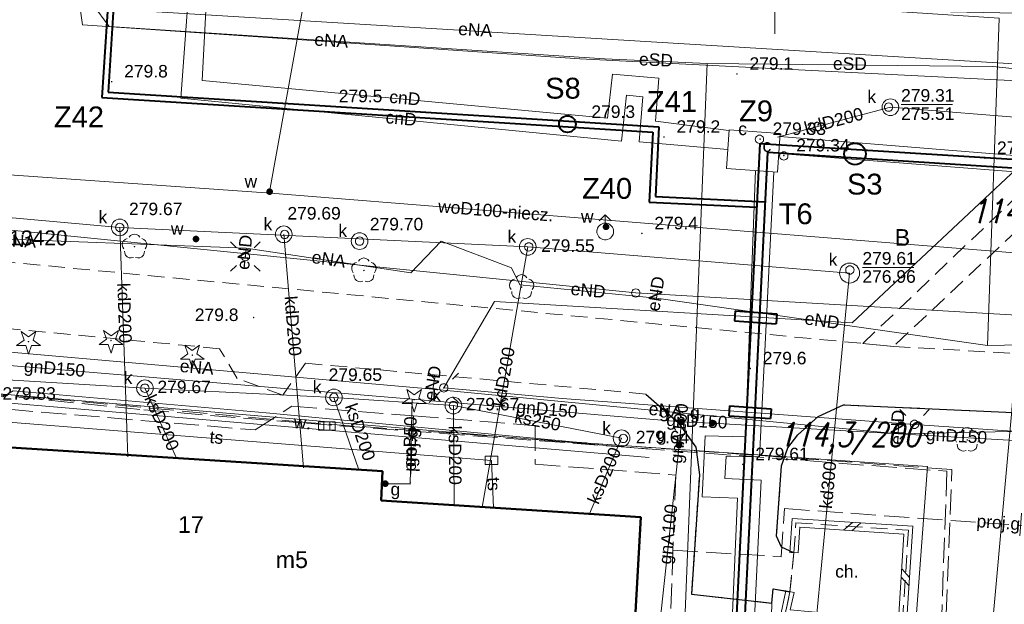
# Model space of a CAD drawing. Extents: x 0 to 6568752, y 0 to 5584302.
# Tile 30 of 58: x 6568405 to 6568464, y 5584063 to 5584098. Entities that reach past the tile are written whole.
import ezdxf
from ezdxf.enums import TextEntityAlignment as Align

# ---------------------------------------------------------------- set-up
doc = ezdxf.new("R2010")
doc.units = 0
doc.header["$PDSIZE"] = 0.75
for name, pattern in [('GAK', [3.5, 2, -0.7, 0.1, -0.7]), ('PRZER2-1', [1.5, 1, -0.5]), ('PRZER3-1', [2, 1.5, -0.5])]:
    doc.linetypes.add(name, pattern=pattern)
doc.layers.get('0').update_dxf_attribs({"linetype": 'CONTINUOUS'})
doc.layers.get('Defpoints').update_dxf_attribs({"linetype": 'CONTINUOUS'})
for name, color, linetype, lineweight in [('alarm', 51, 'CONTINUOUS', 50), ('EGBU', 7, 'CONTINUOUS', 50), ('EGBU_O', 7, 'CONTINUOUS', 50), ('EGDE', 7, 'CONTINUOUS', 18), ('EGPG', 7, 'CONTINUOUS', 18), ('GEPADR_O', 7, 'CONTINUOUS', 18), ('GUPPRZ_O', 7, 'CONTINUOUS', 18), ('OSSP_O', 7, 'CONTINUOUS', 18), ('OTDN', 7, 'CONTINUOUS', 18), ('OTKC', 7, 'CONTINUOUS', 18), ('OTKC_O', 7, 'CONTINUOUS', 18), ('OTKK', 7, 'CONTINUOUS', 25), ('OTRN', 7, 'CONTINUOUS', 13), ('OTRN_O', 7, 'CONTINUOUS', 13), ('OTRS', 7, 'CONTINUOUS', 13), ('OTRS_O', 7, 'CONTINUOUS', 13), ('OTWM', 7, 'CONTINUOUS', 18), ('OTWM_O', 7, 'CONTINUOUS', 18), ('ramka sekcji', 7, 'CONTINUOUS', 18), ('siec', 7, 'GAK', 70), ('SUEO', 7, 'CONTINUOUS', 18), ('SUPK', 7, 'CONTINUOUS', 18), ('SUPW', 7, 'CONTINUOUS', 18), ('SUPW_O', 7, 'CONTINUOUS', 18)]:
    doc.layers.add(name, color=color, linetype=linetype, lineweight=lineweight)
for name, color, linetype, lineweight, true_color in [('EGUG_O', 7, 'CONTINUOUS', 18, 0x008000), ('OTZG', 7, 'CONTINUOUS', 18, 0x008000), ('OTZL', 7, 'CONTINUOUS', 18, 0x008000), ('SUCP', 7, 'CONTINUOUS', 18, 0xd200d2), ('SUCP_O', 7, 'CONTINUOUS', 18, 0xd200d2), ('SUEP', 1, 'CONTINUOUS', 18, 0xff0000), ('SUEP_O', 1, 'CONTINUOUS', 18, 0xff0000), ('SUGP', 7, 'CONTINUOUS', 18, 0xbfbf00), ('SUGP_O', 7, 'CONTINUOUS', 18, 0xbfbf00), ('SUGU', 7, 'CONTINUOUS', 18, 0xbfbf00), ('SUGU_O', 7, 'CONTINUOUS', 18, 0xbfbf00), ('SUGW', 7, 'CONTINUOUS', 18, 0xbfbf00), ('SUGW_O', 7, 'CONTINUOUS', 18, 0xbfbf00), ('SUKK', 7, 'CONTINUOUS', 18, 0x803300), ('SUKP', 7, 'CONTINUOUS', 18, 0x803300), ('SUKP_O', 7, 'CONTINUOUS', 18, 0x803300), ('SUTP', 7, 'CONTINUOUS', 18, 0xff9100), ('SUTP_O', 7, 'CONTINUOUS', 18, 0xff9100), ('SUWH', 5, 'CONTINUOUS', 18, 0x0000ff), ('SUWP', 5, 'CONTINUOUS', 18, 0x0000ff), ('SUWP_O', 5, 'CONTINUOUS', 18, 0x0000ff), ('SUWW', 5, 'CONTINUOUS', 18, 0x0000ff), ('SUWW_O', 5, 'CONTINUOUS', 18, 0x0000ff)]:
    doc.layers.add(name, color=color, linetype=linetype, lineweight=lineweight, true_color=true_color)
doc.styles.add('Arial', font='arial.ttf')
doc.styles.add('GEO-INFO', font='arial.ttf')
doc.styles.add('UZBROJENIE', font='SIMPLEX.shx', dxfattribs={"width": 0.8, "oblique": 15.00003, "height": 0.9})
doc.dimstyles.get("Standard").update_dxf_attribs({"dimtxt": 0.18, "dimasz": 0.18, "dimexe": 0.18, "dimexo": 0.0625, "dimgap": 0.09, "dimtad": 0, "dimtih": 1, "dimtoh": 1, "dimdec": 4, "dimzin": 0, "dimdsep": 46, "dimtxsty": 'Standard', "dimcen": 0.09, "dimadec": 0, "dimazin": 0, "dimtfac": 1, "dimtdec": 4, "dimtofl": 0, "dimtmove": 0, "dimatfit": 3, "dimfxl": 0, "dimtolj": 1, "dimtzin": 0, "dimarcsym": 0})

# ---------------------------------------------------------------- blocks, each defined once
blk = doc.blocks.new('D_GSPRDL1')
blk.add_hatch(color=0).paths.add_polyline_path([(0, -0.045), (0.013906, -0.042798), (0.02645, -0.036406), (0.036406, -0.02645), (0.042798, -0.013906), (0.045, 0), (0.042798, 0.013906), (0.036406, 0.02645), (0.02645, 0.036406), (0.013906, 0.042798), (0, 0.045), (-0.013906, 0.042798), (-0.02645, 0.036406), (-0.036406, 0.02645), (-0.042798, 0.013906), (-0.045, 0), (-0.042798, -0.013906), (-0.036406, -0.02645), (-0.02645, -0.036406), (-0.013906, -0.042798)])
at = {"color": 0}
for points in [[(-0.324277, 0.563333), (-0.240553, 0.662679), (-0.127956, 0.727494), (0, 0.75), (0.127956, 0.727494), (0.240553, 0.662679), (0.324277, 0.563333)], [(-0.635969, -0.134326), (-0.70458, -0.024001), (-0.731429, 0.103115), (-0.713292, 0.231763), (-0.652348, 0.346501), (-0.55591, 0.433559), (-0.435555, 0.482485)], [(0.435555, 0.482485), (0.55591, 0.433559), (0.652348, 0.346501), (0.713292, 0.231763), (0.731429, 0.103115), (0.70458, -0.024001), (0.635969, -0.134326)], [(-0.068773, -0.646351), (-0.194901, -0.677512), (-0.324092, -0.663766), (-0.440839, -0.606763), (-0.531129, -0.513345), (-0.584125, -0.394725), (-0.593465, -0.265141)], [(0.593465, -0.265141), (0.584125, -0.394725), (0.531129, -0.513345), (0.440839, -0.606763), (0.324092, -0.663766), (0.194901, -0.677512), (0.068773, -0.646351)]]:
    blk.add_lwpolyline(points, dxfattribs=at)
blk = doc.blocks.new('D_GSPRDI1')
blk.add_hatch(color=0).paths.add_polyline_path([(0, -0.045), (0.013906, -0.042798), (0.02645, -0.036406), (0.036406, -0.02645), (0.042798, -0.013906), (0.045, 0), (0.042798, 0.013906), (0.036406, 0.02645), (0.02645, 0.036406), (0.013906, 0.042798), (0, 0.045), (-0.013906, 0.042798), (-0.02645, 0.036406), (-0.036406, 0.02645), (-0.042798, 0.013906), (-0.045, 0), (-0.042798, -0.013906), (-0.036406, -0.02645), (-0.02645, -0.036406), (-0.013906, -0.042798)])
at = {"color": 0}
blk.add_lwpolyline([(0.272471, 0.088531), (0.713338, -0.231778), (0.168396, -0.231778), (0, -0.750048), (-0.168396, -0.231778), (-0.713338, -0.231778), (-0.272471, 0.088531), (-0.440867, 0.606801), (0, 0.286493), (0.440867, 0.606801)], close=True, dxfattribs=at)
blk = doc.blocks.new('D_GSPWPN1')
blk.add_hatch(color=0).paths.add_polyline_path([(-0.045, 0), (-0.043467, -0.011647), (-0.038971, -0.0225), (-0.03182, -0.03182), (-0.0225, -0.038971), (-0.011647, -0.043467), (0, -0.045), (0.011647, -0.043467), (0.0225, -0.038971), (0.03182, -0.03182), (0.038971, -0.0225), (0.043467, -0.011647), (0.045, 0), (0.043467, 0.011647), (0.038971, 0.0225), (0.03182, 0.03182), (0.0225, 0.038971), (0.011647, 0.043467), (0, 0.045), (-0.011647, 0.043467), (-0.0225, 0.038971), (-0.03182, 0.03182), (-0.038971, 0.0225), (-0.043467, 0.011647)])
blk = doc.blocks.new('D_GSPWPS1')
blk.add_hatch(color=0).paths.add_polyline_path([(-0.045, 0), (-0.043467, -0.011647), (-0.038971, -0.0225), (-0.03182, -0.03182), (-0.0225, -0.038971), (-0.011647, -0.043467), (0, -0.045), (0.011647, -0.043467), (0.0225, -0.038971), (0.03182, -0.03182), (0.038971, -0.0225), (0.043467, -0.011647), (0.045, 0), (0.043467, 0.011647), (0.038971, 0.0225), (0.03182, 0.03182), (0.0225, 0.038971), (0.011647, 0.043467), (0, 0.045), (-0.011647, 0.043467), (-0.0225, 0.038971), (-0.03182, 0.03182), (-0.038971, 0.0225), (-0.043467, 0.011647)])
blk = doc.blocks.new('D_GUPIKP1_3')
at = {"color": 0}
blk.add_lwpolyline([(0.375, -0.25), (-0.375, -0.25), (-0.375, 0.25), (0.375, 0.25)], close=True, dxfattribs=at)
blk = doc.blocks.new('D_GUPWZA1')
blk.add_hatch(color=0).paths.add_polyline_path([(-0.2, 0), (-0.193185, -0.051764), (-0.173205, -0.1), (-0.141421, -0.141421), (-0.1, -0.173205), (-0.051764, -0.193185), (0, -0.2), (0.051764, -0.193185), (0.1, -0.173205), (0.141421, -0.141421), (0.173205, -0.1), (0.193185, -0.051764), (0.2, 0), (0.193185, 0.051764), (0.173205, 0.1), (0.141421, 0.141421), (0.1, 0.173205), (0.051764, 0.193185), (0, 0.2), (-0.051764, 0.193185), (-0.1, 0.173205), (-0.141421, 0.141421), (-0.173205, 0.1), (-0.193185, 0.051764)])
blk = doc.blocks.new('D_GUPIWZ1_1')
at = {"color": 0}
blk.add_lwpolyline([(0, 0.25), (0.064705, 0.241481), (0.125, 0.216506), (0.176777, 0.176777), (0.216506, 0.125), (0.241481, 0.064705), (0.25, 0), (0.241481, -0.064705), (0.216506, -0.125), (0.176777, -0.176777), (0.125, -0.216506), (0.064705, -0.241481), (0, -0.25), (-0.064705, -0.241481), (-0.125, -0.216506), (-0.176777, -0.176777), (-0.216506, -0.125), (-0.241481, -0.064705), (-0.25, 0), (-0.241481, 0.064705), (-0.216506, 0.125), (-0.176777, 0.176777), (-0.125, 0.216506), (-0.064705, 0.241481)], close=True, dxfattribs=at)
blk = doc.blocks.new('D_GUPKKS1')
at = {"color": 0}
blk.add_lwpolyline([(0.5, -0.25), (-0.5, -0.25), (-0.5, 0.25), (0.5, 0.25)], close=True, dxfattribs=at)
for points in [[(-0.175, -0.25), (-0.175, 0.25)], [(0.175, -0.25), (0.175, 0.25)]]:
    blk.add_lwpolyline(points, dxfattribs=at)
blk = doc.blocks.new('D_GUPWDT1')
at = {"color": 0}
for points in [[(-0.353553, 0.646447), (0, 1), (0.353553, 0.646447)], [(0, 0.5), (0, 1)]]:
    blk.add_lwpolyline(points, dxfattribs=at)
blk.add_lwpolyline([(0, 0.5), (0.086824, 0.492404), (0.17101, 0.469846), (0.25, 0.433013), (0.321394, 0.383022), (0.383022, 0.321394), (0.433013, 0.25), (0.469846, 0.17101), (0.492404, 0.086824), (0.5, 0), (0.492404, -0.086824), (0.469846, -0.17101), (0.433013, -0.25), (0.377875, -0.32743), (0.309079, -0.393027), (0.229113, -0.444418), (0.140866, -0.479746), (0.047528, -0.497736), (-0.047528, -0.497736), (-0.140866, -0.479746), (-0.229113, -0.444418), (-0.309079, -0.393027), (-0.377875, -0.32743), (-0.433013, -0.25), (-0.4725, -0.163534), (-0.494911, -0.071157), (-0.499434, 0.023791), (-0.485906, 0.117879), (-0.454816, 0.207708), (-0.407288, 0.290028), (-0.34504, 0.361867), (-0.27032, 0.420627), (-0.185831, 0.464184), (-0.094626, 0.490964)], close=True, dxfattribs=at)
blk = doc.blocks.new('D_GUPGZA1')
blk.add_hatch(color=0).paths.add_polyline_path([(-0.2, 0), (-0.193185, -0.051764), (-0.173205, -0.1), (-0.141421, -0.141421), (-0.1, -0.173205), (-0.051764, -0.193185), (0, -0.2), (0.051764, -0.193185), (0.1, -0.173205), (0.141421, -0.141421), (0.173205, -0.1), (0.193185, -0.051764), (0.2, 0), (0.193185, 0.051764), (0.173205, 0.1), (0.141421, 0.141421), (0.1, 0.173205), (0.051764, 0.193185), (0, 0.2), (-0.051764, 0.193185), (-0.1, 0.173205), (-0.141421, 0.141421), (-0.173205, 0.1), (-0.193185, 0.051764)])
blk = doc.blocks.new('D_GUPGUT1')
blk.add_hatch(color=0).paths.add_polyline_path([(-0.2, 0), (-0.193185, -0.051764), (-0.173205, -0.1), (-0.141421, -0.141421), (-0.1, -0.173205), (-0.051764, -0.193185), (0, -0.2), (0.051764, -0.193185), (0.1, -0.173205), (0.141421, -0.141421), (0.173205, -0.1), (0.193185, -0.051764), (0.2, 0), (0.193185, 0.051764), (0.173205, 0.1), (0.141421, 0.141421), (0.1, 0.173205), (0.051764, 0.193185), (0, 0.2), (-0.051764, 0.193185), (-0.1, 0.173205), (-0.141421, 0.141421), (-0.173205, 0.1), (-0.193185, 0.051764)])
blk = doc.blocks.new('D_GEPPGD1_1')
at = {"color": 0}
blk.add_lwpolyline([(0, 0.25), (0.077254, 0.237764), (0.146946, 0.202254), (0.202254, 0.146946), (0.237764, 0.077254), (0.25, 0), (0.237764, -0.077254), (0.202254, -0.146946), (0.146946, -0.202254), (0.077254, -0.237764), (0, -0.25), (-0.077254, -0.237764), (-0.146946, -0.202254), (-0.202254, -0.146946), (-0.237764, -0.077254), (-0.25, 0), (-0.237764, 0.077254), (-0.202254, 0.146946), (-0.146946, 0.202254), (-0.077254, 0.237764)], close=True, dxfattribs=at)
blk = doc.blocks.new('D_ODTN_1')
at = {"color": 0}
for points in [[(-0.5, -0.25), (0, 0.25)], [(0, -0.25), (0.5, 0.25)]]:
    blk.add_lwpolyline(points, dxfattribs=at)
blk = doc.blocks.new('D_GSLDSO2')
at = {"color": 0}
blk.add_lwpolyline([(0, 0.25), (0, -0.25)], dxfattribs=at)
blk = doc.blocks.new('D_GUPELA2')
blk.add_hatch(color=0).paths.add_polyline_path([(-0.001087, 0.044987), (0.011881, 0.043403), (0.021281, 0.03965), (0.030065, 0.033482), (0.038133, 0.023893), (0.043117, 0.012881), (0.044986, 0.001113), (0.044323, -0.007777), (0.040557, -0.019497), (0.033417, -0.030138), (0.024849, -0.037517), (0.013788, -0.042836), (0.002013, -0.044955), (-0.00982, -0.043916), (-0.020466, -0.040077), (-0.029541, -0.033946), (-0.036867, -0.025804), (-0.04187, -0.01649), (-0.04461, -0.005909), (-0.044532, 0.006476), (-0.041285, 0.017903), (-0.034764, 0.028574), (-0.024479, 0.03776), (-0.013449, 0.042943)])
at = {"color": 0}
for points in [[(-0.883883, 0.883883), (-0.53033, 0.53033)], [(0.883883, 0.883883), (0.53033, 0.53033)], [(-0.883883, -0.883883), (-0.53033, -0.53033)], [(0.883883, -0.883883), (0.53033, -0.53033)]]:
    blk.add_lwpolyline(points, dxfattribs=at)
blk = doc.blocks.new('D_GUPELA1')
at = {"color": 0}
blk.add_lwpolyline([(0, 0.25), (0.064705, 0.241481), (0.125, 0.216506), (0.176777, 0.176777), (0.216506, 0.125), (0.241481, 0.064705), (0.25, 0), (0.241481, -0.064705), (0.216506, -0.125), (0.176777, -0.176777), (0.125, -0.216506), (0.064705, -0.241481), (0, -0.25), (-0.064705, -0.241481), (-0.125, -0.216506), (-0.176777, -0.176777), (-0.216506, -0.125), (-0.241481, -0.064705), (-0.25, 0), (-0.241481, 0.064705), (-0.216506, 0.125), (-0.176777, 0.176777), (-0.125, 0.216506), (-0.064705, 0.241481)], close=True, dxfattribs=at)
blk = doc.blocks.new('*D45')
at = {"layer": 'Defpoints', "color": 0, "lineweight": 40}
for p in [(6568647.5, 5584150), (6568650, 5584150), (0, 0)]:
    blk.add_point(p, dxfattribs=at)
at = {"layer": 'ramka sekcji', "color": 0, "lineweight": -2}
blk.add_line((6568649.938, 5584150), (6568647.5, 5584150), dxfattribs=at)
at = {"layer": 'ramka sekcji', "color": 0, "insert": (6568644.106, 5584150), "char_height": 0.75, "attachment_point": 5, "style": 'GEO-INFO'}
blk.add_mtext('\\A1;5584150.0000', dxfattribs=at)
blk = doc.blocks.new('*D46')
at = {"layer": 'Defpoints', "color": 0, "lineweight": 40}
for p in [(6568650, 5584152.5), (6568650, 5584150), (0, 0)]:
    blk.add_point(p, dxfattribs=at)
at = {"layer": 'ramka sekcji', "color": 0, "lineweight": -2}
blk.add_line((6568650, 5584150.062), (6568650, 5584152.5), dxfattribs=at)
at = {"layer": 'ramka sekcji', "color": 0, "insert": (6568650, 5584155.896), "char_height": 0.75, "attachment_point": 5, "rotation": 90, "style": 'GEO-INFO'}
blk.add_mtext('\\A1;6568650.0000', dxfattribs=at)

msp = doc.modelspace()

# ---------------------------------------------------------------- linework, layer by layer
at = {"layer": 'EGBU', "color": 0, "linetype": 'Continuous', "lineweight": 50, "elevation": 10.18}
msp.add_lwpolyline([(6568426.37, 5584069.51), (6568441.95, 5584068.5), (6568441.31, 5584057.09), (6568435.23, 5584057.49), (6568431.9, 5584057.7), (6568425.82, 5584058.1), (6568425.92, 5584059.77), (6568416.34, 5584060.38), (6568409.5, 5584060.81), (6568406.17, 5584061.02), (6568400.06, 5584061.41), (6568400.97, 5584072.89), (6568426.44, 5584071.26)], close=True, dxfattribs=at)
at = {"layer": 'EGDE', "color": 0, "linetype": 'Continuous', "elevation": 10.22}
for points in [[(6568648.59375, 5584104.42383), (6568646.521, 5584059.38927), (6568644.22449, 5584009.45582), (6568609.00522, 5584036.3441), (6568583.6998, 5584038.16817), (6568558.47556, 5584075.58605), (6568538.06756, 5584076.86319), (6568491.15577, 5584079.0589), (6568441.65482, 5584081.9513), (6568391.77674, 5584086.94902), (6568374.92948, 5584088.19204), (6568375.19, 5584092.43), (6568377.65, 5584132.3), (6568371.2, 5584132.71), (6568369.87809, 5584134.81056), (6568369.45834, 5584137.11533), (6568375.25714, 5584238.8479), (6568377.54509, 5584242.89769), (6568381.25599, 5584245.17568), (6568384.82038, 5584245.63164)], [(6568594.31055, 5583939.47691), (6568591.06023, 5583939.65534), (6568585.12694, 5583937.54872), (6568482.90911, 5583944.55214), (6568370.44353, 5583952.88368), (6568294.32233, 5583957.98331), (6568295.92847, 5583986.21622), (6568307.93382, 5584034.73468), (6568319.9193, 5584083.24287), (6568320.72616, 5584086.59352), (6568329.45932, 5584084.84591), (6568374.48985, 5584081.95589), (6568374.92948, 5584088.19204), (6568391.77674, 5584086.94902), (6568441.65482, 5584081.9513), (6568491.15577, 5584079.0589), (6568538.06756, 5584076.86319), (6568558.47556, 5584075.58605), (6568583.6998, 5584038.16817), (6568609.00522, 5584036.3441), (6568644.22449, 5584009.45582)]]:
    msp.add_lwpolyline(points, dxfattribs=at)
at = {"layer": 'GUPPRZ_O', "color": 0, "linetype": 'Continuous', "lineweight": 13, "elevation": 10.8, "flags": 128}
for points in [[(6568457.58324, 5584093.25731), (6568460.66324, 5584093.25731)], [(6568455.25901, 5584083.48664), (6568458.33901, 5584083.48664)]]:
    msp.add_lwpolyline(points, dxfattribs=at)
at = {"layer": 'OTDN', "color": 0, "linetype": 'Continuous', "lineweight": 18, "elevation": 10.18}
for points in [[(6568450.90056, 5584066.38672), (6568451.03725, 5584068.4257), (6568458.28537, 5584067.95323), (6568457.89316, 5584061.79774), (6568450.32704, 5584062.48655), (6568450.66544, 5584064.08188)], [(6568451.39944, 5584066.35328), (6568451.50275, 5584067.8943), (6568457.75463, 5584067.48677), (6568457.42684, 5584062.34226), (6568450.93296, 5584062.93345), (6568451.15456, 5584063.97812)]]:
    msp.add_lwpolyline(points, dxfattribs=at)
at = {"layer": 'OTKC', "color": 0, "linetype": 'PRZER2-1', "lineweight": 18, "elevation": 10.18}
for points in [[(6568492.58, 5584108.67), (6568489.26, 5584077.14), (6568488.13, 5584077.21), (6568491.62, 5584111.39), (6568475.99, 5584096.46), (6568475.81, 5584095.49), (6568485.7, 5584077.32), (6568483.79, 5584077.36), (6568475.54, 5584092.7), (6568475.08, 5584092.74), (6568474.02, 5584077.89), (6568471.46, 5584077.93), (6568472.55, 5584092.94), (6568472.22, 5584092.92), (6568457.12, 5584078.74), (6568455.29, 5584078.92), (6568472.72, 5584095.56), (6568474.7, 5584123.83)], [(6568391.46, 5584084.99), (6568455.29, 5584078.92), (6568457.12, 5584078.74), (6568471.46, 5584077.93), (6568474.02, 5584077.89), (6568483.79, 5584077.36), (6568485.7, 5584077.32), (6568488.13, 5584077.21), (6568489.26, 5584077.14), (6568512.66, 5584076.01), (6568514.70571, 5584075.918), (6568538.01, 5584074.87)], [(6568469.2, 5584074.56), (6568454.13, 5584075.24), (6568452.61, 5584074.55), (6568451.38, 5584073.45), (6568450.79, 5584072.67), (6568450.4, 5584071.58), (6568450.1, 5584067.36), (6568450.41, 5584066.7), (6568451.15, 5584066.37), (6568450.91, 5584064.03), (6568449.9, 5584064.2), (6568449.83, 5584063.34), (6568445, 5584063.89), (6568445.48, 5584071.04), (6568445.27, 5584072.7), (6568444.2, 5584074.18), (6568442.25, 5584075.89), (6568421.82, 5584077.74), (6568420.47, 5584075.83), (6568417.73, 5584076.82), (6568416.67, 5584078.61), (6568391.05, 5584081.04)], [(6568449.54, 5584055.11), (6568449.83, 5584063.34), (6568449.9, 5584064.2), (6568450.91, 5584064.03), (6568450.63, 5584062.71)]]:
    msp.add_lwpolyline(points, dxfattribs=at)
msp.add_lwpolyline([(6568451.15, 5584066.37), (6568451.27, 5584068.16), (6568458.02, 5584067.72), (6568457.66, 5584062.07), (6568450.63, 5584062.71), (6568450.91, 5584064.03)], close=True, dxfattribs=at)
at = {"layer": 'OTKK', "color": 0, "linetype": 'Continuous', "lineweight": 25, "elevation": 10.18}
for points in [[(6568442.25, 5584075.89), (6568444.2, 5584074.18), (6568445.27, 5584072.7), (6568445.48, 5584071.04), (6568445, 5584063.89), (6568449.83, 5584063.34), (6568449.9, 5584064.2), (6568450.91, 5584064.03)], [(6568451.15, 5584066.37), (6568450.41, 5584066.7), (6568450.1, 5584067.36), (6568450.4, 5584071.58), (6568450.79, 5584072.67), (6568451.38, 5584073.45), (6568452.61, 5584074.55), (6568454.13, 5584075.24), (6568469.2, 5584074.56), (6568470.32, 5584074.51)]]:
    msp.add_lwpolyline(points, dxfattribs=at)
at = {"layer": 'OTWM', "color": 0, "linetype": 'Continuous', "lineweight": 18, "elevation": 10.06}
for points in [[(6568442.49117, 5584072.5791), (6568400.83117, 5584076.1191)], [(6568442.44883, 5584072.0809), (6568400.78883, 5584075.6209)]]:
    msp.add_lwpolyline(points, dxfattribs=at)
at = {"layer": 'ramka sekcji', "color": 0}
msp.add_line((6568450, 5584100), (6568450, 5584097.5), dxfattribs=at)
at = {"layer": 'ramka sekcji', "color": 5, "lineweight": 40}
for p, q in [((6568447.62272, 5584080.87613, 10.14), (6568447.5809, 5584080.27691, 10.14)), ((6568447.62272, 5584080.87613, 10.14), (6568450.11665, 5584080.70207, 10.14)), ((6568450.11665, 5584080.70207, 10.14), (6568450.07483, 5584080.10285, 10.14)), ((6568447.5809, 5584080.27691, 10.14), (6568450.07483, 5584080.10285, 10.14)), ((6568447.28589, 5584075.18453, 10.14), (6568447.24407, 5584074.58531, 10.14)), ((6568447.28589, 5584075.18453, 10.14), (6568449.77983, 5584075.01047, 10.14)), ((6568447.24407, 5584074.58531, 10.14), (6568449.738, 5584074.41125, 10.14)), ((6568449.77983, 5584075.01047, 10.14), (6568449.738, 5584074.41125, 10.14))]:
    msp.add_line(p, q, dxfattribs=at)
at = {"layer": 'siec', "color": 0, "linetype": 'ByBlock', "lineweight": 40}
for p, q in [((6568411.62505, 5584125.78666), (6568409.60787, 5584093.67013)), ((6568411.96032, 5584125.61597), (6568409.97475, 5584094.00256)), ((6568409.97475, 5584094.00256), (6568443.04526, 5584091.92546)), ((6568409.60787, 5584093.67013), (6568442.67838, 5584091.59303)), ((6568442.67838, 5584091.59303), (6568442.46816, 5584087.40729)), ((6568443.04526, 5584091.92546), (6568442.83504, 5584087.73972)), ((6568444.3839, 5583994.60146), (6568449.1148, 5584090.92644)), ((6568449.1148, 5584090.92644), (6568508.03929, 5584087.20616)), ((6568444.8496, 5583994.06937), (6568449.5805, 5584090.39435)), ((6568449.5805, 5584090.39435), (6568507.62577, 5584086.72958)), ((6568442.83504, 5584087.73972), (6568449.43449, 5584087.41612)), ((6568442.46816, 5584087.40729), (6568448.92641, 5584087.09062))]:
    msp.add_line(p, q, dxfattribs=at)
for centre, radius in [((6568437.55136, 5584092.08559), 0.5), ((6568454.81539, 5584090.29105), 0.64893)]:
    msp.add_circle(centre, radius, dxfattribs=at)
at = {"layer": 'SUCP', "color": 0, "linetype": 'Continuous', "lineweight": 18, "elevation": 10.14}
for points in [[(6568447.17324, 5584090.56356), (6568441.86182, 5584091.01994), (6568442.0866, 5584093.71998), (6568441.09934, 5584093.81103), (6568440.79763, 5584091.05811), (6568414.33379, 5584093.63122), (6568415.55042, 5584109.91921)], [(6568447.2502, 5584091.70006), (6568442.83203, 5584092.25136), (6568443.03201, 5584094.8473), (6568440.25285, 5584095.0708), (6568439.94926, 5584092.44764), (6568415.6255, 5584094.69152), (6568416.4479, 5584110.34097)], [(6568491.58216, 5584088.00229), (6568450.31158, 5584091.32926)], [(6568450.24332, 5584090.31162), (6568491.49182, 5584087.12642)], [(6568443.67759, 5583983.5973), (6568444.60792, 5584003.60668), (6568442.23031, 5584003.78912), (6568442.37542, 5584006.71277), (6568445.02385, 5584006.77743), (6568447.76431, 5584069.6426), (6568445.65005, 5584069.72503), (6568445.82244, 5584073.37558), (6568448.23829, 5584073.32442), (6568448.83942, 5584089.2927)], [(6568444.86243, 5583983.49634), (6568445.90621, 5584004.4756), (6568443.55985, 5584004.59751), (6568443.66659, 5584005.75548), (6568446.04145, 5584005.78609), (6568449.17754, 5584070.73059), (6568447.00832, 5584070.81245), (6568447.07333, 5584072.15733), (6568449.07717, 5584072.12825), (6568449.94877, 5584089.2063)]]:
    msp.add_lwpolyline(points, dxfattribs=at)
at = {"layer": 'SUEP', "linetype": 'Continuous', "lineweight": 18, "elevation": 10.14}
for points in [[(6568405.39831, 5584193.23957), (6568405.01695, 5584189.70356), (6568403.98587, 5584188.30816), (6568399.60677, 5584124.84169), (6568401.34851, 5584123.80418), (6568409.53234, 5584122.38466), (6568409.82381, 5584121.95026), (6568409.05136, 5584099.25455), (6568410.04829, 5584097.9463), (6568439.79258, 5584095.9994), (6568445.94158, 5584095.72461), (6568444.01192, 5584047.82702)], [(6568400.12745, 5584159.85225), (6568398.01241, 5584099.73035), (6568466.01071, 5584095.59619), (6568465.51432, 5584078.24845), (6568463.88823, 5584056.21578), (6568488.56528, 5584053.48354), (6568512.37059, 5584049.32995), (6568530.71554, 5584048.27624), (6568530.87, 5584050.35)], [(6568401.39526, 5584135.72737), (6568405.69317, 5584117.39992), (6568408.44491, 5584098.04464), (6568438.30347, 5584095.99921), (6568465.75337, 5584094.61279), (6568464.21021, 5584074.68136), (6568462.02654, 5584050.56545)], [(6568445.94158, 5584095.72461), (6568463.08232, 5584095.53245), (6568469.09261, 5584094.92384), (6568472.44526, 5584094.27199), (6568479.09718, 5584093.38563), (6568501.60242, 5584091.16944), (6568510.47472, 5584090.11168), (6568531.72465, 5584088.14533), (6568533.163, 5584089.13494), (6568535.21086, 5584107.92978), (6568536.22578, 5584134.20382), (6568538.22056, 5584135.05463), (6568554.95303, 5584133.678), (6568555.75969, 5584133.63631), (6568556.96104, 5584133.35687), (6568557.78151, 5584133.33584)], [(6568469.90566, 5584078.94508), (6568471.50229, 5584091.62664), (6568472.53, 5584108.67), (6568471.33, 5584096.82), (6568465.16, 5584089.99), (6568454.64, 5584080.16), (6568433.18, 5584081.43), (6568430.13, 5584076.26), (6568437.23, 5584075.62), (6568458.39, 5584074.07), (6568485.96, 5584072.19), (6568490, 5584072.02)], [(6568394.88921, 5584105.39055), (6568416.59103, 5584102.26993), (6568449.03084, 5584099.36769), (6568463.46395, 5584098.43359), (6568462.77696, 5584078.80322)], [(6568458.09827, 5584047.11792), (6568457.35, 5584047.26), (6568459.16, 5584071.55), (6568438.5, 5584072.96), (6568419.47, 5584074.77), (6568404.28, 5584076.08), (6568403.66, 5584075.72), (6568401.66, 5584075.85), (6568401.11, 5584076.26), (6568386.25, 5584077.53), (6568371.06, 5584078.6), (6568349.99, 5584080.04), (6568345.21, 5584081.39), (6568343.58, 5584081.04), (6568324.49, 5584082.63), (6568306.2, 5584086.38), (6568288.07, 5584090.39), (6568280.16, 5584092.07), (6568278.51, 5584092.88), (6568265.72845, 5584094.84031)], [(6568395.2615, 5584085.6964), (6568401.32893, 5584085.28197), (6568418.26638, 5584084.63416), (6568428.15815, 5584083.16749), (6568429.96387, 5584085.06091), (6568434.18476, 5584083.46517)], [(6568418.2178, 5584084.13653), (6568418.26638, 5584084.63416)], [(6568434.18476, 5584083.46517), (6568434.68995, 5584082.42991), (6568442.89476, 5584081.64046)], [(6568442.89476, 5584081.64046), (6568442.97444, 5584082.14835)], [(6568442.89476, 5584081.64046), (6568462.77696, 5584078.80322)], [(6568401.1143, 5584078.65869), (6568429.47853, 5584076.18538)], [(6568462.77696, 5584078.80322), (6568469.90566, 5584078.94508)], [(6568429.47853, 5584076.18538), (6568429.58999, 5584076.87645)], [(6568429.47853, 5584076.18538), (6568457.41502, 5584073.49372)], [(6568457.41502, 5584073.49372), (6568457.45411, 5584074.29276)], [(6568457.41502, 5584073.49372), (6568486.50836, 5584074.10327)]]:
    msp.add_lwpolyline(points, dxfattribs=at)
at = {"layer": 'SUEP', "linetype": 'PRZER3-1', "lineweight": 18, "elevation": 10.14}
for points in [[(6568459.83529, 5584050.67966), (6568460.62843, 5584071.35681), (6568421.89546, 5584074.17693), (6568386.52744, 5584077.44073), (6568366.48235, 5584079.2058), (6568353.75069, 5584080.06318), (6568328.39369, 5584082.01967), (6568323.01448, 5584083.12127), (6568308.48195, 5584085.80969), (6568300.43483, 5584088.01289), (6568293.21194, 5584089.56037), (6568275.36079, 5584093.02254), (6568265.88044, 5584095.88281)], [(6568386.51919, 5584077.55569), (6568412.12821, 5584074.93652), (6568421.89068, 5584074.13287), (6568435.89016, 5584073.09058), (6568460.33468, 5584071.2545), (6568459.59204, 5584050.71254)]]:
    msp.add_lwpolyline(points, dxfattribs=at)
at = {"layer": 'SUGP', "color": 0, "linetype": 'Continuous', "lineweight": 18, "elevation": 10.14}
for points in [[(6568337.40552, 5584083.1726), (6568397.33641, 5584078.16365), (6568428.23794, 5584075.58074), (6568444.40552, 5584074.23001)], [(6568428.23794, 5584075.58074), (6568428.11575, 5584070.47379), (6568426.62, 5584070.51)], [(6568443.09135, 5584062.13219), (6568444.2517, 5584072.81793), (6568444.4, 5584074.22), (6568444.40552, 5584074.23001)], [(6568444.40552, 5584074.23001), (6568446.2417, 5584074.14867), (6568475.58, 5584072.46), (6568476.14, 5584072.4), (6568476.51, 5584072.21), (6568476.55, 5584071.7)]]:
    msp.add_lwpolyline(points, dxfattribs=at)
at = {"layer": 'SUGP', "color": 0, "linetype": 'PRZER3-1', "lineweight": 18, "elevation": 10.14}
for points in [[(6568337.23585, 5584080.73312), (6568347.14641, 5584079.99837), (6568348.30447, 5584081.20102), (6568390.05811, 5584078.00777), (6568391.81373, 5584076.01664), (6568397.98961, 5584075.47113), (6568418.79953, 5584073.73177), (6568421.00686, 5584075.16705), (6568428.31453, 5584074.57612), (6568435.62221, 5584073.98518), (6568435.62221, 5584071.68618), (6568444.05693, 5584071.02425), (6568443.88641, 5584066.51975)], [(6568428.31453, 5584074.57612), (6568428.11623, 5584070.49392), (6568426.41099, 5584070.53471)], [(6568443.88641, 5584066.51975), (6568450.38822, 5584066.13253), (6568450.58489, 5584069.01592), (6568476.25478, 5584067.19648), (6568476.20133, 5584066.25146)], [(6568443.88641, 5584066.51975), (6568443.72414, 5584062.22925), (6568443.21709, 5584048.83953), (6568433.04301, 5584038.55306), (6568432.86106, 5584036.14952), (6568431.82595, 5584022.47563), (6568430.79083, 5584008.80175), (6568425.09346, 5584009.09886)]]:
    msp.add_lwpolyline(points, dxfattribs=at)
at = {"layer": 'SUKP', "color": 0, "linetype": 'Continuous', "lineweight": 18, "elevation": 10.14}
for points in [[(6568456.9388, 5584093.09331), (6568486.76093, 5584090.70348), (6568499.27701, 5584089.16851), (6568521.14002, 5584088.09718), (6568537.79246, 5584087.58027), (6568559.01562, 5584095.81893)], [(6568450.17112, 5584091.30562), (6568456.9388, 5584093.09331)], [(6568452.04752, 5584057.70715), (6568454.49146, 5584083.14819), (6568435.16598, 5584084.71577), (6568410.6729, 5584085.8863), (6568390.84873, 5584087.65093), (6568375.72584, 5584088.56609)], [(6568411.15788, 5584072.12973), (6568410.6729, 5584085.8863)], [(6568421.70392, 5584071.46184), (6568420.51935, 5584085.4698)], [(6568432.42815, 5584069.0974), (6568435.16598, 5584084.71577)], [(6568430.70547, 5584075.20071), (6568423.53537, 5584075.68134), (6568412.18741, 5584076.23512), (6568402.59935, 5584076.81524), (6568385.58, 5584062.1)], [(6568414.08198, 5584072.05087), (6568412.18741, 5584076.23512)], [(6568425.03517, 5584071.3499), (6568423.53537, 5584075.68134)], [(6568430.75138, 5584069.22597), (6568430.70547, 5584075.20071)], [(6568440.79877, 5584073.23535), (6568430.70547, 5584075.20071)], [(6568438.87316, 5584068.69946), (6568440.79877, 5584073.23535)]]:
    msp.add_lwpolyline(points, dxfattribs=at)
at = {"layer": 'SUPK', "color": 0, "linetype": 'Continuous', "lineweight": 18, "elevation": 10.14}
for points in [[(6568456.9388, 5584092.59331, -1), (6568456.9388, 5584093.59331, -1)], [(6568410.6729, 5584085.3863, -1), (6568410.6729, 5584086.3863, -1)], [(6568420.51935, 5584084.9698, -1), (6568420.51935, 5584085.9698, -1)], [(6568425.07457, 5584084.56186, -1), (6568425.07457, 5584085.56186, -1)], [(6568435.16598, 5584084.21577, -1), (6568435.16598, 5584085.21577, -1)], [(6568454.49146, 5584082.54819, -0.99999998), (6568454.49146, 5584083.74819, -1)], [(6568412.18741, 5584075.73512, -1), (6568412.18741, 5584076.73512, -1)], [(6568423.53537, 5584075.18134, -1), (6568423.53537, 5584076.18134, -1)], [(6568430.70547, 5584074.70071, -1), (6568430.70547, 5584075.70071, -1)], [(6568440.79877, 5584072.73535, -1), (6568440.79877, 5584073.73535, -1)]]:
    msp.add_lwpolyline(points, format="xyb", close=True, dxfattribs=at)
msp.add_lwpolyline([(6568447.25259, 5584091.73539), (6568450.32402, 5584091.51474), (6568450.16803, 5584089.18922), (6568447.09637, 5584089.42846)], close=True, dxfattribs=at)
at = {"layer": 'SUTP', "color": 0, "linetype": 'Continuous', "lineweight": 18, "elevation": 10.14}
for points in [[(6568399.96163, 5584074.51551), (6568432.9907, 5584071.90489)], [(6568433.11751, 5584069.07258), (6568432.9907, 5584071.90489)]]:
    msp.add_lwpolyline(points, dxfattribs=at)
at = {"layer": 'SUWP', "color": 0, "linetype": 'Continuous', "lineweight": 18, "elevation": 10.14}
for points in [[(6568468.65153, 5584098.65045), (6568468.45166, 5584098.65461), (6568458.56808, 5584098.86054), (6568431.68375, 5584100.59427), (6568422.05561, 5584101.17026), (6568419.67486, 5584088.02856), (6568419.73601, 5584087.93935)], [(6568419.73601, 5584087.93935), (6568375.49, 5584091.04), (6568372.24015, 5584091.26574), (6568371.50499, 5584074.32878), (6568369.11009, 5584014.49059), (6568369.04881, 5584013.86124), (6568365.71, 5583953.81), (6568365.63169, 5583953.54639)], [(6568419.73601, 5584087.93935), (6568469.60797, 5584083.94642)]]:
    msp.add_lwpolyline(points, dxfattribs=at)

# ---------------------------------------------------------------- block references
at = {"layer": 'EGPG', "color": 0, "linetype": 'Continuous', "lineweight": 18}
msp.add_blockref('D_GEPPGD1_1', (6568441.65482, 5584081.9513, 10.24), dxfattribs=at)
at = {"layer": 'OTDN', "color": 0, "linetype": 'Continuous', "lineweight": 18}
for name, p, rotation in [('D_ODTN_1', (6568454.645, 5584067.94, 10.18), 356.2704404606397), ('D_ODTN_1', (6568454.645, 5584067.94, 10.18), 356.2704404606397), ('D_GSLDSO2', (6568451.15, 5584066.37, 10.18), 86.1646809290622), ('D_ODTN_1', (6568457.84, 5584064.895, 10.18), 266.354223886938), ('D_ODTN_1', (6568457.84, 5584064.895, 10.18), 266.354223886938), ('D_GSLDSO2', (6568450.91, 5584064.03, 10.18), 78.02386754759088)]:
    msp.add_blockref(name, p, dxfattribs=dict(at, rotation=rotation))
at = {"layer": 'OTRN', "color": 0, "linetype": 'Continuous', "lineweight": 13}
for p in [(6568447.73, 5584095.09, 10.08), (6568410.19, 5584094.63, 10.08), (6568423.07, 5584093.14, 10.08), (6568438.24, 5584092.2, 10.08), (6568443.35, 5584091.31, 10.08), (6568462.59, 5584090.04, 10.08), (6568442.02, 5584085.52, 10.08), (6568418.71, 5584080.48, 10.08), (6568448.53, 5584077.42, 10.08)]:
    msp.add_blockref('D_GSPWPN1', p, dxfattribs=at)
at = {"layer": 'OTRS', "color": 0, "linetype": 'Continuous', "lineweight": 13}
for p in [(6568449.12, 5584091.18, 10.08), (6568450.54, 5584090.19, 10.08), (6568448.08, 5584071.67, 10.08)]:
    msp.add_blockref('D_GSPWPS1', p, dxfattribs=at)
at = {"layer": 'OTZG', "color": 0, "linetype": 'Continuous', "lineweight": 18}
for p in [(6568405.2, 5584079.03, 10.12), (6568410.15, 5584079.1, 10.12), (6568415.03, 5584078.22, 10.12), (6568428.35, 5584075.55, 10.12)]:
    msp.add_blockref('D_GSPRDI1', p, dxfattribs=at)
at = {"layer": 'OTZL', "color": 0, "linetype": 'Continuous', "lineweight": 18}
for p in [(6568411.56, 5584084.73, 10.12), (6568425.33, 5584083.3, 10.12), (6568434.8, 5584082.3, 10.12), (6568461.55, 5584073.14, 10.12)]:
    msp.add_blockref('D_GSPRDL1', p, dxfattribs=at)
at = {"layer": 'SUEO', "color": 0, "linetype": 'Continuous', "lineweight": 18}
for name, p in [('D_GUPELA2', (6568418.2178, 5584084.13653, 10.15)), ('D_GUPELA1', (6568418.2178, 5584084.13653, 10.16)), ('D_GUPELA2', (6568430.13, 5584076.26, 10.15)), ('D_GUPELA1', (6568430.13, 5584076.26, 10.16)), ('D_GUPELA2', (6568458.39, 5584074.07, 10.15)), ('D_GUPELA1', (6568458.39, 5584074.07, 10.16))]:
    msp.add_blockref(name, p, dxfattribs=at)
at = {"layer": 'SUGU', "color": 0, "linetype": 'Continuous', "lineweight": 18}
for p in [(6568446.2417, 5584074.14867, 10.16), (6568444.2517, 5584072.81793, 10.16)]:
    msp.add_blockref('D_GUPGUT1', p, dxfattribs=at)
at = {"layer": 'SUGW', "color": 0, "linetype": 'Continuous', "lineweight": 18}
for p in [(6568444.4, 5584074.22, 10.16), (6568426.62, 5584070.51, 10.16)]:
    msp.add_blockref('D_GUPGZA1', p, dxfattribs=at)
at = {"layer": 'SUKK', "color": 0, "linetype": 'Continuous', "lineweight": 18}
msp.add_blockref('D_GUPKKS1', (6568423.11, 5584073.98, 10.16), dxfattribs=at)
at = {"layer": 'SUPK', "color": 0, "linetype": 'Continuous', "lineweight": 18}
msp.add_blockref('D_GUPIKP1_3', (6568432.9907, 5584071.90489, 10.16), dxfattribs=at)
at = {"layer": 'SUPW', "color": 0, "linetype": 'Continuous', "lineweight": 18}
for p in [(6568456.83324, 5584093.10176, 10.18), (6568449.08, 5584091.17, 10.18), (6568450.54, 5584090.17, 10.18), (6568410.6729, 5584085.8863, 10.18), (6568420.57906, 5584085.46395, 10.18), (6568425.07457, 5584085.06186, 10.18), (6568435.22981, 5584084.71272, 10.18), (6568454.50901, 5584083.3311, 10.18), (6568412.18741, 5584076.23512, 10.18), (6568423.53537, 5584075.68134, 10.18), (6568430.70547, 5584075.20071, 10.18), (6568440.90829, 5584073.22507, 10.18)]:
    msp.add_blockref('D_GUPIWZ1_1', p, dxfattribs=at)
at = {"layer": 'SUWH', "color": 0, "linetype": 'Continuous', "lineweight": 18}
msp.add_blockref('D_GUPWDT1', (6568439.82, 5584085.64, 10.16), dxfattribs=at)
at = {"layer": 'SUWW', "color": 0, "linetype": 'Continuous', "lineweight": 18}
for p in [(6568419.67486, 5584088.02856, 10.16), (6568439.87, 5584085.92, 10.16), (6568415.25, 5584085.19, 10.16)]:
    msp.add_blockref('D_GUPWZA1', p, dxfattribs=at)

# ---------------------------------------------------------------- texts
at = {"layer": 'alarm', "color": 0, "linetype": 'Continuous', "lineweight": 30, "style": 'GEO-INFO'}
for s, p in [('S8', (6568437.28272, 5584094.23591, 0.62)), ('Z41', (6568443.82431, 5584093.43466, 0.62)), ('Z9', (6568448.87227, 5584092.87601, -9.52)), ('Z42', (6568408.22555, 5584092.52267, 0.62)), ('S3', (6568455.39997, 5584088.4812, -9.52)), ('Z40', (6568439.93146, 5584088.22652, 0.62)), ('T6', (6568451.25265, 5584086.70353, -9.52))]:
    msp.add_text(s, height=1.25, dxfattribs=at).set_placement(p, align=Align.MIDDLE)
at = {"layer": 'alarm', "color": 0, "lineweight": 30, "style": 'UZBROJENIE', "oblique": 15.00003, "width": 0.8}
for p in [(6568461.7409, 5584086.1326, 10.18), (6568450.21978, 5584072.73332, 10.18)]:
    msp.add_text('114,3/200', height=1.44, dxfattribs=at).set_placement(p)
at = {"layer": 'EGBU_O', "color": 0, "linetype": 'Continuous', "lineweight": 0, "style": 'Arial'}
msp.add_text('m5', height=1, dxfattribs=at).set_placement((6568421.005, 5584065.45195, 10.8), align=Align.CENTER)
at = {"layer": 'EGUG_O', "color": 0, "linetype": 'Continuous', "lineweight": 0, "style": 'Arial'}
msp.add_text('B', height=1, dxfattribs=at).set_placement((6568457.66116, 5584084.78049, 10.8), align=Align.CENTER)
at = {"layer": 'GEPADR_O', "color": 0, "linetype": 'Continuous', "lineweight": 0, "style": 'Arial'}
msp.add_text('17', height=1, dxfattribs=at).set_placement((6568414.17156, 5584067.56002, 10.8))
at = {"layer": 'GUPPRZ_O', "color": 0, "linetype": 'Continuous', "lineweight": 0, "style": 'Arial'}
for s, p in [('279.31', (6568457.58324, 5584093.42981, 10.8)), ('275.51', (6568457.58324, 5584092.33481, 10.8)), ('279.67', (6568411.23087, 5584086.61924, 10.8)), ('279.69', (6568420.73953, 5584086.35873, 10.8)), ('279.70', (6568425.68924, 5584085.70745, 10.8)), ('279.55', (6568435.97981, 5584084.41924, 10.8)), ('279.61', (6568455.25901, 5584083.65914, 10.8)), ('276.96', (6568455.25901, 5584082.56414, 10.8)), ('279.65', (6568423.21439, 5584076.67639, 10.8)), ('279.83', (6568403.63263, 5584075.54751, 10.8)), ('279.67', (6568412.93741, 5584075.94164, 10.8)), ('279.67', (6568431.45547, 5584074.90723, 10.8)), ('279.64', (6568441.65829, 5584072.93159, 10.8))]:
    msp.add_text(s, height=0.75, dxfattribs=at).set_placement(p)
at = {"layer": 'OSSP_O', "color": 0, "linetype": 'Continuous', "lineweight": 0, "style": 'Arial'}
msp.add_text('613229113420', height=0.9, dxfattribs=at).set_placement((6568399.151, 5584084.80567, 10.8))
at = {"layer": 'OTKC_O', "color": 0, "linetype": 'Continuous', "lineweight": 0, "style": 'Arial'}
msp.add_text('ch.', height=0.75, dxfattribs=at).set_placement((6568454.325, 5584064.87376, 10.8), align=Align.CENTER)
at = {"layer": 'OTRN_O', "color": 0, "linetype": 'Continuous', "lineweight": 0, "style": 'Arial'}
for s, p in [('279.1', (6568448.48, 5584095.34, 10.8)), ('279.8', (6568410.94, 5584094.88, 10.8)), ('279.5', (6568423.82, 5584093.39, 10.8)), ('279.3', (6568438.99, 5584092.45, 10.8)), ('279.2', (6568444.1, 5584091.56, 10.8)), ('279.2', (6568463.34, 5584090.29, 10.8)), ('279.4', (6568442.77, 5584085.77, 10.8)), ('279.8', (6568415.18196, 5584080.26968, 10.8)), ('279.6', (6568449.28, 5584077.67, 10.8))]:
    msp.add_text(s, height=0.75, dxfattribs=at).set_placement(p)
at = {"layer": 'OTRS_O', "color": 0, "linetype": 'Continuous', "lineweight": 0, "style": 'Arial'}
for s, p in [('279.33', (6568449.87, 5584091.43, 10.8)), ('279.34', (6568451.29, 5584090.44, 10.8)), ('279.61', (6568448.83, 5584071.92, 10.8))]:
    msp.add_text(s, height=0.75, dxfattribs=at).set_placement(p)
at = {"layer": 'OTWM_O', "color": 0, "linetype": 'Continuous', "lineweight": 0, "style": 'Arial'}
msp.add_text('w.', height=0.75, rotation=355.1430388, dxfattribs=at).set_placement((6568421.61515, 5584073.80758, 10.8), align=Align.CENTER)
at = {"layer": 'SUCP_O', "color": 0, "linetype": 'Continuous', "lineweight": 0, "style": 'Arial'}
for rotation, p in [(354.7293616, (6568427.76042, 5584093.27734, 10.8)), (354.4465371, (6568427.53731, 5584092.05256, 10.8))]:
    msp.add_text('cnD', height=0.75, rotation=rotation, dxfattribs=at).set_placement(p, align=Align.CENTER)
at = {"layer": 'SUEP_O', "linetype": 'Continuous', "lineweight": 0, "style": 'Arial'}
for s, rotation, p in [('eNA', 356.5208075, (6568431.99375, 5584097.37033, 10.8)), ('eNA', 356.0811269, (6568423.35413, 5584096.72913, 10.8)), ('eSD', 357.4412173, (6568442.85398, 5584095.56882, 10.8)), ('eSD', 359.357707, (6568454.50866, 5584095.33507, 10.8)), ('eNA', 357.8096924, (6568404.62004, 5584084.70904, 10.8)), ('eND', 84.4248711, (6568418.53418, 5584084.35684, 10.8)), ('eNA', 351.5661003, (6568423.16922, 5584083.61052, 10.8)), ('eND', 81.0842255, (6568443.22453, 5584081.84892, 10.8)), ('eND', 354.504058, (6568438.76425, 5584081.74305, 10.8)), ('eND', 351.8785764, (6568452.7944, 5584079.9313, 10.8)), ('eNA', 355.0165232, (6568415.27092, 5584077.12967, 10.8)), ('eND', 80.8379289, (6568429.824, 5584076.48418, 10.8)), ('eNA', 354.4965734, (6568443.41863, 5584074.54742, 10.8)), ('eND', 87.1990207, (6568457.72769, 5584073.8789, 10.8))]:
    msp.add_text(s, height=0.75, rotation=rotation, dxfattribs=at).set_placement(p, align=Align.CENTER)
at = {"layer": 'SUGP_O', "color": 0, "linetype": 'Continuous', "lineweight": 0, "style": 'Arial'}
for s, rotation, p in [('gnD150', 355.2220137, (6568406.73432, 5584077.06818, 10.8)), ('gnD150', 355.2243019, (6568436.29729, 5584074.61291, 10.8)), ('gnA100', 83.962358, (6568444.6177, 5584073.48809, 10.8)), ('gnB50', 88.6294536, (6568428.47024, 5584073.02024, 10.8)), ('gnD150', 357.4635247, (6568445.31062, 5584073.89615, 10.8)), ('proj.g', 87.2189649, (6568428.50852, 5584072.52078, 10.8)), ('gnD150', 356.7057699, (6568460.89398, 5584073.01134, 10.8)), ('gnA100', 83.8026135, (6568443.96329, 5584067.44338, 10.8)), ('proj.g', 355.9457461, (6568463.39909, 5584067.81346, 10.8))]:
    msp.add_text(s, height=0.75, rotation=rotation, dxfattribs=at).set_placement(p, align=Align.CENTER)
at = {"layer": 'SUGU_O', "color": 0, "linetype": 'Continuous', "lineweight": 0, "style": 'Arial'}
for p in [(6568445.4917, 5584074.39867, 10.8), (6568443.5017, 5584073.06793, 10.8)]:
    msp.add_text('g', height=0.75, dxfattribs=at).set_placement(p, align=Align.RIGHT)
at = {"layer": 'SUGW_O', "color": 0, "linetype": 'Continuous', "lineweight": 0, "style": 'Arial'}
for p in [(6568443.65, 5584074.47, 10.8), (6568427.51282, 5584069.80582, 10.8)]:
    msp.add_text('g', height=0.75, dxfattribs=at).set_placement(p, align=Align.RIGHT)
at = {"layer": 'SUKP_O', "color": 0, "linetype": 'Continuous', "lineweight": 0, "style": 'Arial'}
for s, rotation, p in [('kdD200', 14.7967479, (6568453.62991, 5584091.91572, 10.8)), ('kdD200', 272.0190834, (6568410.59023, 5584080.73695, 10.8)), ('kdD200', 274.5929719, (6568420.70751, 5584079.94225, 10.8)), ('kdD200', 80.0573203, (6568434.08613, 5584076.85591, 10.8)), ('ksD200', 294.3603658, (6568412.86735, 5584074.02195, 10.8)), ('ksD200', 289.0989003, (6568424.76064, 5584073.4872, 10.8)), ('ks250', 348.9812929, (6568435.69603, 5584073.92996, 10.8)), ('ksD200', 270.4401964, (6568430.43495, 5584072.21109, 10.8)), ('ksD200', 66.9974795, (6568440.10611, 5584070.85272, 10.8)), ('kd300', 84.5128439, (6568453.56162, 5584070.3996, 10.8))]:
    msp.add_text(s, height=0.75, rotation=rotation, dxfattribs=at).set_placement(p, align=Align.CENTER)
at = {"layer": 'SUPW_O', "color": 0, "linetype": 'Continuous', "lineweight": 0, "style": 'Arial'}
for s, p in [('k', (6568456.08324, 5584093.35176, 10.8)), ('c', (6568448.33, 5584091.42, 10.8)), ('c', (6568449.79, 5584090.42, 10.8)), ('k', (6568409.9229, 5584086.1363, 10.8)), ('k', (6568419.82906, 5584085.71395, 10.8)), ('k', (6568424.32457, 5584085.31186, 10.8)), ('k', (6568434.47981, 5584084.96272, 10.8)), ('k', (6568453.75901, 5584083.5811, 10.8)), ('k', (6568411.43741, 5584076.48512, 10.8)), ('k', (6568422.78537, 5584075.93134, 10.8)), ('k', (6568429.95547, 5584075.45071, 10.8)), ('k', (6568440.15829, 5584073.47507, 10.8))]:
    msp.add_text(s, height=0.75, dxfattribs=at).set_placement(p, align=Align.RIGHT)
at = {"layer": 'SUTP_O', "color": 0, "linetype": 'Continuous', "lineweight": 0, "style": 'Arial'}
for rotation, p in [(355.4807221, (6568416.45304, 5584072.91763, 10.8)), (272.5635929, (6568432.76092, 5584070.47561, 10.8))]:
    msp.add_text('ts', height=0.75, rotation=rotation, dxfattribs=at).set_placement(p, align=Align.CENTER)
at = {"layer": 'SUWP_O', "color": 0, "linetype": 'Continuous', "lineweight": 0, "style": 'Arial'}
msp.add_text('woD100-niecz.', height=0.75, rotation=355.4224593, dxfattribs=at).set_placement((6568433.2177, 5584086.51225, 10.8), align=Align.CENTER)
at = {"layer": 'SUWW_O', "color": 0, "linetype": 'Continuous', "lineweight": 0, "style": 'Arial'}
for p in [(6568418.92486, 5584088.27856, 10.8), (6568439.12, 5584086.17, 10.8), (6568414.5, 5584085.44, 10.8)]:
    msp.add_text('w', height=0.75, dxfattribs=at).set_placement(p, align=Align.RIGHT)

# ---------------------------------------------------------------- dimensions: what is measured, and where the dimension line sits
at = {"layer": 'ramka sekcji', "color": 0}
for offset, dtype, picture, middle in [((0, 2.5), 1, '*D46', (6568649.9999999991, 5584155.8956787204)), ((-2.5, 0), 0, '*D45', (6568644.1063676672, 5584150))]:
    dim = msp.add_ordinate_dim(feature_location=(6568650, 5584150), offset=offset, dtype=dtype, origin=(0, 0), dimstyle='Standard', override={"dimtxt": 0.75, "dimtxsty": 'GEO-INFO'}, dxfattribs=at)
    dim.commit()
    dim.dimension.update_dxf_attribs({"geometry": picture, "text_midpoint": middle})

doc.saveas('drawing.dxf')
